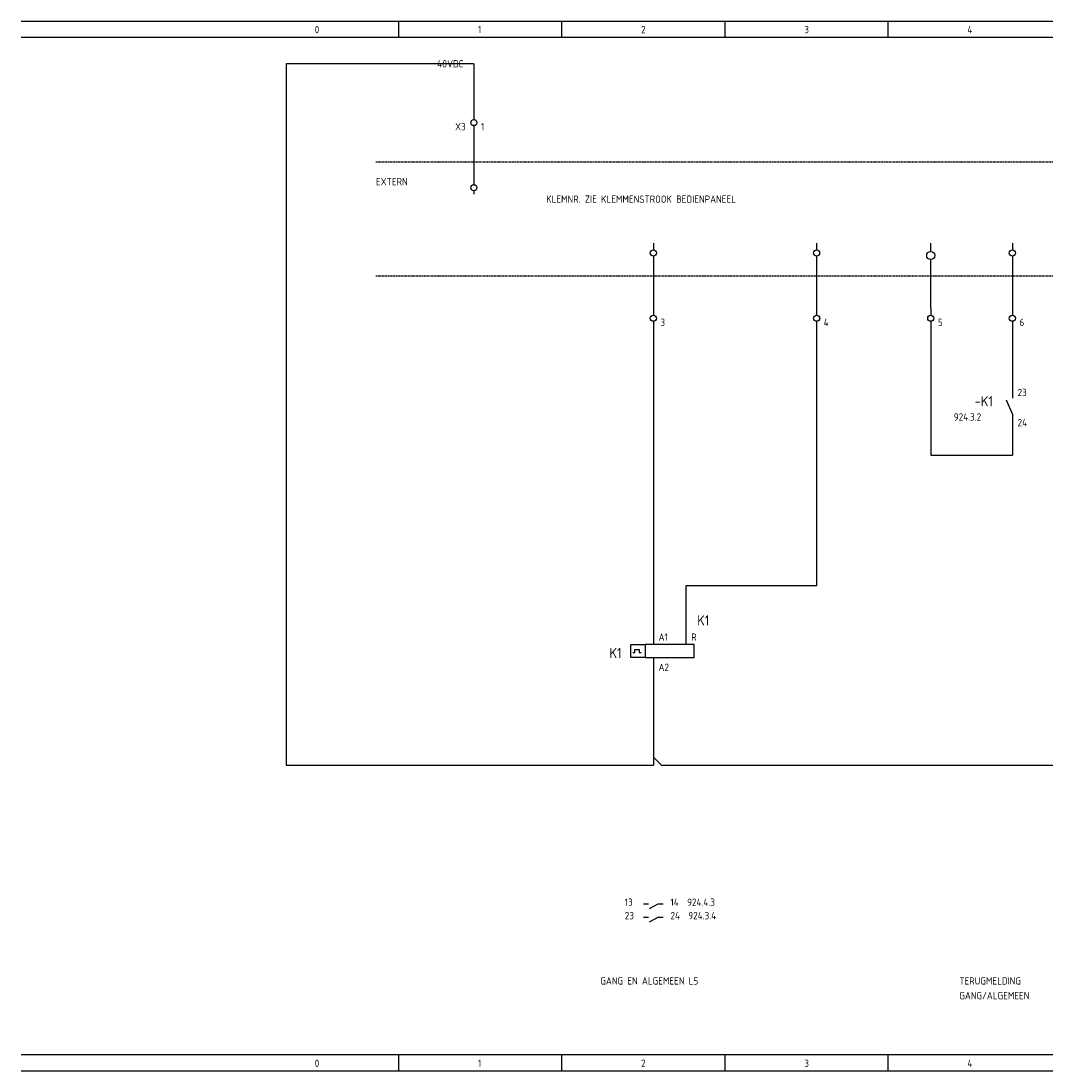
# Model space of a CAD drawing. Extents: x 36 to 1505, y -50 to 508.
# Tile 3 of 5: x 1000 to 1251, y -50 to 208. Entities that reach past the tile are written whole.
import ezdxf
from ezdxf.enums import TextEntityAlignment as Align

# ---------------------------------------------------------------- set-up
doc = ezdxf.new("R2010")
doc.units = 0
doc.linetypes.add('EPLANLINE2', pattern=[0.375, 0.25, -0.125])
doc.linetypes.add('EPLANLINE7', pattern=[0])
doc.layers.get('0').update_dxf_attribs({"linetype": 'CONTINUOUS'})
for name, color, linetype in [('AANSLUITCODE', 3, 'CONTINUOUS'), ('AUTOCONNECTING', 2, 'CONTINUOUS'), ('CONTACTSPIEGEL', 7, 'CONTINUOUS'), ('EL6222--', 3, 'CONTINUOUS'), ('KLEMMEN', 7, 'CONTINUOUS'), ('KRUISVERWIJZING', 7, 'CONTINUOUS'), ('ODC', 5, 'CONTINUOUS'), ('ONDERHOEK', 1, 'CONTINUOUS'), ('SPEC_TEKST', 5, 'CONTINUOUS'), ('SYMBOOL', 4, 'CONTINUOUS')]:
    doc.layers.add(name, color=color, linetype=linetype)
doc.styles.add('EL', font='EB.shx')
doc.styles.get("Standard").update_dxf_attribs({"font": 'ISOCP'})

# ---------------------------------------------------------------- blocks, each defined once
blk = doc.blocks.new('SO264')
at = {"layer": 'SYMBOOL', "color": 3, "linetype": 'EPLANLINE7'}
for p, q in [((0, 4), (0, 0)), ((-2, 0), (0, 0)), ((0, 2), (2, 0))]:
    blk.add_line(p, q, dxfattribs=at)
blk = doc.blocks.new('190_0_CBZ_NEN')
at = {"layer": 'SYMBOOL', "color": 3, "linetype": 'EPLANLINE7'}
for p, q in [((0, 4), (0, 3.2)), ((0, 3.2), (0, 1.6)), ((-5.5, -1.6), (-5.5, 1.6)), ((-5.5, 1.6), (-2, 1.6)), ((-4.5, -0.4), (-4.5, 0.4)), ((-4.5, 0.4), (-3.5, 0.4)), ((-3.5, 0.4), (-3.5, -0.4)), ((0, 1.6), (-2, 1.6)), ((-2, 1.6), (-2, -1.6)), ((10, 1.6), (-1, 1.6)), ((10, -1.6), (10, 1.6)), ((-2, -1.6), (-5.5, -1.6)), ((-5, -0.4), (-4.5, -0.4)), ((-3.5, -0.4), (-3, -0.4)), ((-2, -1.6), (-1, -1.6)), ((-1, -1.6), (10, -1.6)), ((0, -1.6), (0, -3.2)), ((0, -3.2), (0, -4))]:
    blk.add_line(p, q, dxfattribs=at)
blk = doc.blocks.new('163_0_CBZ_NEN')
at = {"layer": 'SYMBOOL', "color": 3, "linetype": 'EPLANLINE7'}
for p, q in [((0, 4), (0, 3.2)), ((0, 3.2), (0, 1.6))]:
    blk.add_line(p, q, dxfattribs=at)
blk = doc.blocks.new('30_0_CBZ_NEN')
at = {"layer": 'SYMBOOL', "color": 3, "linetype": 'EPLANLINE7'}
for p, q in [((0, 4), (0, 3.2)), ((0, 3.2), (0, 2.4)), ((0, 0.8), (0, 0))]:
    blk.add_line(p, q, dxfattribs=at)
blk.add_circle((0, 1.6), 0.75, dxfattribs=at)
blk = doc.blocks.new('1_0_CBZ_NEN')
at = {"layer": 'SYMBOOL', "color": 3, "linetype": 'EPLANLINE7'}
for p, q in [((0, 4), (0, 3.2)), ((0, 3.2), (0, 2)), ((-1.5, 1.6), (0, -2)), ((0, -2), (0, -3.2)), ((0, -3.2), (0, -4))]:
    blk.add_line(p, q, dxfattribs=at)
blk = doc.blocks.new('SO283')
at = {"layer": 'SYMBOOL', "color": 3, "linetype": 'EPLANLINE7'}
for p, q in [((0, 4), (0, 0)), ((0, 0), (2, 0))]:
    blk.add_line(p, q, dxfattribs=at)
blk = doc.blocks.new('SO282')
at = {"layer": 'SYMBOOL', "color": 3, "linetype": 'EPLANLINE7'}
for p in [(0, 4), (-2, 0)]:
    blk.add_line(p, (0, 0), dxfattribs=at)
blk = doc.blocks.new('X108H')
at = {"color": 0}
blk.add_circle((0, 0), 1, dxfattribs=at)
at = {"style": 'EL', "flags": 1}
blk.add_attdef('PNAME', (-2, 3), '', height=2.5, rotation=90, dxfattribs=at)
at = {"style": 'EL'}
blk.add_attdef('NO', (-1.07, 2.06), '', height=1.8, rotation=90, dxfattribs=at)
for tag, p in [('ID', (-1.07, -1.99)), ('LC', (3, -2))]:
    blk.add_attdef(tag, text='', height=1.8, rotation=90, dxfattribs=at).set_placement(p, align=Align.RIGHT)

msp = doc.modelspace()

# ---------------------------------------------------------------- linework, layer by layer
at = {"layer": 'AUTOCONNECTING', "color": 3, "linetype": 'EPLANLINE7'}
for p, q in [((1111, 197), (1111, 185)), ((1111, 181), (1111, 169)), ((1155, 149), (1155, 137)), ((1195, 149), (1195, 137)), ((1243, 149), (1243, 137)), ((1155, 133), (1155, 57)), ((1223, 133), (1223, 101)), ((1243, 133), (1243, 117)), ((1243, 109), (1243, 101)), ((1223, 101), (1243, 101)), ((1163, 69), (1163, 57)), ((1155, 49), (1155, 27)), ((1115, 25), (1153, 25)), ((1157, 25), (1315, 25))]:
    msp.add_line(p, q, dxfattribs=at)
at = {"layer": 'CONTACTSPIEGEL', "color": 1, "linetype": 'EPLANLINE7'}
for p, q in [((1152.6, -9), (1153.08, -9)), ((1153.08, -9), (1153.8, -9)), ((1154.05, -10.12), (1156.2, -9)), ((1156.2, -9), (1156.92, -9)), ((1156.92, -9), (1157.4, -9)), ((1152.6, -12.3), (1153.08, -12.3)), ((1153.08, -12.3), (1153.8, -12.3)), ((1154.05, -13.43), (1156.2, -12.3)), ((1156.2, -12.3), (1156.92, -12.3)), ((1156.92, -12.3), (1157.4, -12.3))]:
    msp.add_line(p, q, dxfattribs=at)
at = {"layer": 'EL6222--'}
for p, q in [((1111, 197), (1065, 197)), ((1065, 197), (1065, 25)), ((1223, 151), (1223, 153)), ((1223, 137), (1223, 149)), ((1195, 133), (1195, 69)), ((1195, 69), (1163, 69)), ((1065, 25), (1125, 25))]:
    msp.add_line(p, q, dxfattribs=at)
at = {"layer": 'ONDERHOEK', "color": 1, "linetype": 'EPLANLINE7'}
for p, q in [((1000, 207.5), (1505, 207.5)), ((1092.5, 207.5), (1092.5, 203.5)), ((1132.5, 207.5), (1132.5, 203.5)), ((1172.5, 207.5), (1172.5, 203.5)), ((1212.5, 207.5), (1212.5, 203.5)), ((1000, 203.5), (1505, 203.5)), ((1505, -46), (1000, -46)), ((1092.5, -46), (1092.5, -50)), ((1132.5, -46), (1132.5, -50)), ((1172.5, -46), (1172.5, -50)), ((1212.5, -46), (1212.5, -50)), ((1000, -50), (1505, -50))]:
    msp.add_line(p, q, dxfattribs=at)
at = {"layer": 'ONDERHOEK', "color": 4, "linetype": 'EPLANLINE7'}
for p, q in [((1000, 207.5), (1000, 207.5)), ((1000, -46), (1000, -46))]:
    msp.add_line(p, q, dxfattribs=at)
at = {"layer": 'SYMBOOL', "color": 1, "linetype": 'EPLANLINE2'}
for p, q in [((1087, 173), (1415, 173)), ((1087, 145), (1415, 145))]:
    msp.add_line(p, q, dxfattribs=at)

# ---------------------------------------------------------------- block references
at = {"layer": 'EL6222--'}
msp.add_blockref('X108H', (1223, 150), dxfattribs=at)
at = {"layer": 'SYMBOOL'}
ref = msp.add_blockref('30_0_CBZ_NEN', (1111, 181), dxfattribs=at)
ref.add_attrib('AANSLUITCODERING_1', 'X3', (1106.4, 180.7), dxfattribs={"layer": 'KLEMMEN', "color": 2, "height": 1.8})
ref.add_attrib('AANSLUITCODERING_2', '1', (1112.75, 180.7), dxfattribs={"layer": 'KLEMMEN', "color": 2, "height": 1.8})
for name, p in [('30_0_CBZ_NEN', (1111, 165)), ('30_0_CBZ_NEN', (1155, 149)), ('30_0_CBZ_NEN', (1195, 149)), ('30_0_CBZ_NEN', (1243, 149)), ('SO283', (1223, 101)), ('SO282', (1243, 101)), ('SO264', (1155, 25))]:
    msp.add_blockref(name, p, dxfattribs=at)
ref = msp.add_blockref('30_0_CBZ_NEN', (1155, 133), dxfattribs=at)
ref.add_attrib('AANSLUITCODERING_1', '3', (1156.75, 132.7), dxfattribs={"layer": 'KLEMMEN', "color": 2, "height": 1.8})
ref = msp.add_blockref('30_0_CBZ_NEN', (1195, 133), dxfattribs=at)
ref.add_attrib('AANSLUITCODERING_1', '4', (1196.75, 132.7), dxfattribs={"layer": 'KLEMMEN', "color": 2, "height": 1.8})
ref = msp.add_blockref('30_0_CBZ_NEN', (1223, 133), dxfattribs=at)
ref.add_attrib('AANSLUITCODERING_1', '5', (1224.75, 132.7), dxfattribs={"layer": 'KLEMMEN', "color": 2, "height": 1.8})
ref = msp.add_blockref('30_0_CBZ_NEN', (1243, 133), dxfattribs=at)
ref.add_attrib('AANSLUITCODERING_1', '6', (1244.75, 132.7), dxfattribs={"layer": 'KLEMMEN', "color": 2, "height": 1.8})
ref = msp.add_blockref('1_0_CBZ_NEN', (1243, 113), dxfattribs=at)
ref.add_attrib('ODC_1', '-K1', (1233.75, 113), dxfattribs={"layer": 'ODC', "color": 3, "height": 2.5})
ref.add_attrib('AANSLUITCODERING_1', '23', (1244.28, 115.5), dxfattribs={"layer": 'AANSLUITCODE', "color": 2, "height": 1.8})
ref.add_attrib('AANSLUITCODERING_2', '24', (1244.28, 108.1), dxfattribs={"layer": 'AANSLUITCODE', "color": 2, "height": 1.8})
ref = msp.add_blockref('163_0_CBZ_NEN', (1163, 53), dxfattribs=at)
ref.add_attrib('ODC_1', 'K1', (1165.75, 59.25), dxfattribs={"layer": 'ODC', "color": 3, "height": 2.5})
ref.add_attrib('AANSLUITCODERING_1', 'R', (1164.28, 55.5), dxfattribs={"layer": 'AANSLUITCODE', "color": 2, "height": 1.8})
ref = msp.add_blockref('190_0_CBZ_NEN', (1155, 53), dxfattribs=at)
ref.add_attrib('ODC_1', 'K1', (1144.25, 51.25), dxfattribs={"layer": 'ODC', "color": 3, "height": 2.5})
ref.add_attrib('AANSLUITCODERING_1', 'A1', (1156.28, 55.5), dxfattribs={"layer": 'AANSLUITCODE', "color": 2, "height": 1.8})
ref.add_attrib('AANSLUITCODERING_2', 'A2', (1156.28, 48.1), dxfattribs={"layer": 'AANSLUITCODE', "color": 2, "height": 1.8})

# ---------------------------------------------------------------- texts
at = {"layer": 'CONTACTSPIEGEL', "color": 2}
for s, p in [('13', (1148, -9.5)), ('14  924.4.3', (1159.2, -9.5)), ('23', (1148, -12.8)), ('24  924.3.4', (1159.2, -12.8))]:
    msp.add_text(s, height=1.8, dxfattribs=at).set_placement(p)
at = {"layer": 'KRUISVERWIJZING', "color": 2}
msp.add_text('924.3.2', height=1.8, dxfattribs=at).set_placement((1228.65, 109.5))
at = {"layer": 'ONDERHOEK', "color": 2}
for s, p in [('0 ', (1072, 204.5)), ('1 ', (1112, 204.5)), ('2 ', (1152, 204.5)), ('3 ', (1192, 204.5)), ('4 ', (1232, 204.5)), ('0 ', (1072, -49)), ('1 ', (1112, -49)), ('2 ', (1152, -49)), ('3 ', (1192, -49)), ('4 ', (1232, -49))]:
    msp.add_text(s, height=1.8, dxfattribs=at).set_placement(p)
at = {"layer": 'SPEC_TEKST', "color": 2}
for s, p in [('48VDC', (1102, 196.1)), ('EXTERN', (1087, 167.2)), ('KLEMNR. ZIE KLEMMENSTROOK BEDIENPANEEL', (1128.73, 162.91)), ('GANG EN ALGEMEEN L5', (1142, -28.8)), ('TERUGMELDING', (1230, -28.8)), ('GANG/ALGEMEEN', (1230, -32.4))]:
    msp.add_text(s, height=1.8, dxfattribs=at).set_placement(p)

doc.saveas('drawing.dxf')
